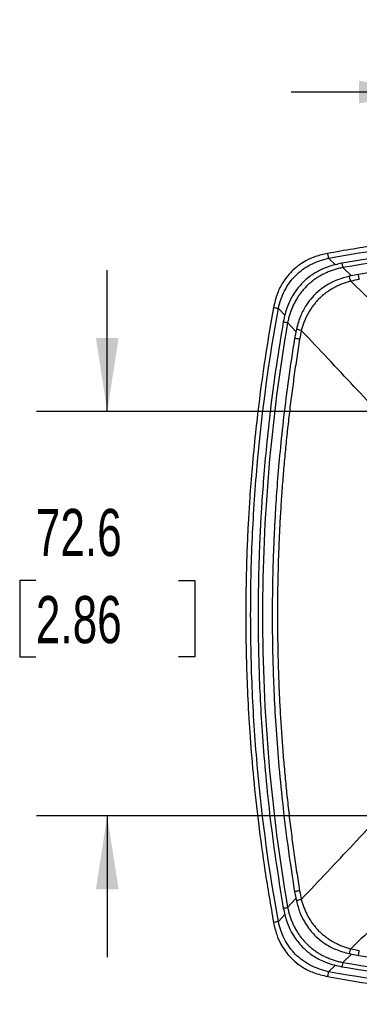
# Model space of a CAD drawing. Header units: millimetres. Extents: x 0 to 1118, y 0 to 864.
# Tile 7 of 21: x 439 to 500, y 147 to 323. Entities that reach past the tile are written whole.
import ezdxf

# ---------------------------------------------------------------- set-up
doc = ezdxf.new("R2010")
doc.units = ezdxf.units.MM
doc.header["$LTSCALE"] = 4
doc.layers.add('DIMENSIONS', color=140, linetype='Continuous', lineweight=25)
doc.styles.add('SLDTEXTSTYLE0', font='TXT', dxfattribs={"width": 0.7})
doc.dimstyles.new('SLDDIMSTYLE2', dxfattribs={"dimtxt": 8.632031, "dimasz": 13.208, "dimexe": 0, "dimexo": 0.0625, "dimgap": 2.158008, "dimtad": 0, "dimtih": 1, "dimtoh": 1, "dimdec": 1, "dimrnd": 1e-09, "dimzin": 12, "dimdsep": 46, "dimtxsty": 'SLDTEXTSTYLE0', "dimsah": 1, "dimcen": 0.09, "dimadec": 0, "dimazin": 3, "dimtfac": 1, "dimtdec": 1, "dimtmove": 0, "dimatfit": 0, "dimfxl": 0, "dimfrac": 2, "dimtolj": 1, "dimtzin": 12, "dimarcsym": 0})

# ---------------------------------------------------------------- blocks, each defined once
blk = doc.blocks.new('_D_5')
at = {"layer": 'DIMENSIONS'}
for p, q in [((454.89, 253.04), (454.89, 278.44)), ((544.48, 253.04), (442.19, 253.04)), ((442.07, 222.71), (439.17, 222.71)), ((439.17, 222.71), (439.17, 208.99)), ((467.72, 222.71), (470.62, 222.71)), ((470.62, 222.71), (470.62, 208.99)), ((439.17, 208.99), (442.07, 208.99)), ((470.62, 208.99), (467.72, 208.99)), ((544.48, 180.44), (442.19, 180.44)), ((454.89, 180.44), (454.89, 155.04))]:
    blk.add_line(p, q, dxfattribs=at)
for points in [[(454.89, 253.04), (456.93, 266.25), (452.86, 266.25)], [(454.89, 180.44), (452.86, 167.24), (456.93, 167.24)]]:
    blk.add_solid(points, dxfattribs=at)
at = {"layer": 'DIMENSIONS', "char_height": 8.467, "attachment_point": 1, "style": 'SLDTEXTSTYLE0'}
for s, insert in [('72.6', (442.07, 235.55)), ('2.86', (442.07, 219.9))]:
    blk.add_mtext(s, dxfattribs=dict(at, insert=insert))
blk = doc.blocks.new('_D_6')
at = {"layer": 'DIMENSIONS'}
for p, q in [((513.31, 221.87), (513.31, 323.12)), ((585.81, 221.87), (585.81, 323.12)), ((513.31, 310.42), (487.91, 310.42)), ((536.83, 310.42), (533.93, 310.42)), ((533.93, 310.42), (533.93, 296.7)), ((562.48, 310.42), (565.37, 310.42)), ((565.37, 310.42), (565.37, 296.7)), ((585.81, 310.42), (611.21, 310.42)), ((533.93, 296.7), (536.83, 296.7)), ((565.37, 296.7), (562.48, 296.7))]:
    blk.add_line(p, q, dxfattribs=at)
for points in [[(513.31, 310.42), (500.1, 312.45), (500.1, 308.39)], [(585.81, 310.42), (599.01, 308.39), (599.01, 312.45)]]:
    blk.add_solid(points, dxfattribs=at)
at = {"layer": 'DIMENSIONS', "char_height": 8.467, "attachment_point": 1, "style": 'SLDTEXTSTYLE0'}
for s, insert in [('72.5', (536.83, 323.27)), ('2.85', (536.83, 307.61))]:
    blk.add_mtext(s, dxfattribs=dict(at, insert=insert))

msp = doc.modelspace()

# ---------------------------------------------------------------- linework, layer by layer
for p, q in [((494.62, 280.57), (495.87, 279.38)), ((497.18, 278.9), (498.75, 277.41)), ((500.01, 277.66), (498.34, 277.33)), ((486.83, 270.31), (485.63, 271.57)), ((488.78, 267.44), (487.29, 269.01)), ((488.86, 267.85), (488.53, 266.18)), ((488.53, 166.82), (488.86, 165.15)), ((487.29, 163.98), (488.78, 165.56)), ((485.63, 161.43), (486.81, 162.68)), ((498.34, 155.67), (500.01, 155.34)), ((498.75, 155.59), (497.18, 154.09)), ((495.89, 153.63), (494.62, 152.43))]:
    msp.add_line(p, q)
for points, knots in [([(604.92, 281.43), (602.2, 281.91), (596.98, 282.82), (589.45, 283.87), (582.58, 284.69), (576.37, 285.28), (571.17, 285.69), (566.89, 285.95), (563.44, 286.12), (560.42, 286.24), (557.64, 286.32), (554.51, 286.39), (550.67, 286.43), (545.91, 286.41), (540.46, 286.3), (534.32, 286.06), (527.54, 285.65), (520.14, 285.04), (512.13, 284.16), (503.49, 283), (497.54, 281.97), (494.46, 281.43)], [0, 0, 0, 0, 0.074603, 0.143079, 0.205397, 0.261534, 0.311474, 0.346359, 0.377411, 0.404633, 0.428093, 0.452516, 0.489141, 0.53198, 0.58105, 0.63637, 0.697941, 0.764487, 0.837033, 0.915552, 1, 1, 1, 1]), ([(494.62, 280.57), (503.69, 282.22), (512.85, 283.46), (526.64, 284.71), (531.25, 285.02), (540.47, 285.44), (545.08, 285.54), (554.3, 285.54), (558.91, 285.44), (568.13, 285.02), (572.74, 284.71), (586.54, 283.46), (595.7, 282.22), (604.76, 280.57)], [0, 0, 0, 0, 0.25, 0.25, 0.375, 0.375, 0.5, 0.5, 0.625, 0.625, 0.75, 0.75, 1, 1, 1, 1]), ([(602.34, 279.68), (599.75, 280.11), (594.79, 280.93), (587.62, 281.89), (581.07, 282.62), (575.16, 283.17), (570.2, 283.53), (566.12, 283.77), (562.83, 283.93), (559.95, 284.04), (557.29, 284.11), (554.3, 284.17), (550.62, 284.21), (546.08, 284.19), (540.87, 284.09), (535.01, 283.87), (528.54, 283.5), (521.48, 282.94), (513.85, 282.15), (505.63, 281.09), (499.97, 280.16), (497.04, 279.68)], [0, 0, 0, 0, 0.074391, 0.142733, 0.204979, 0.261094, 0.311051, 0.345971, 0.37707, 0.404344, 0.42786, 0.452363, 0.489118, 0.532109, 0.581332, 0.636774, 0.698419, 0.764977, 0.837458, 0.915818, 1, 1, 1, 1]), ([(602.21, 278.9), (584.88, 281.91), (567.28, 283.42), (532.1, 283.42), (514.51, 281.91), (497.18, 278.9)], [0, 0, 0, 0, 0.5, 0.5, 1, 1, 1, 1]), ([(494.46, 281.43), (493.73, 281.27), (492.39, 280.97), (490.69, 280.21), (489.45, 279.44), (488.44, 278.64), (487.43, 277.64), (486.35, 276.18), (485.33, 274.17), (484.96, 272.58), (484.76, 271.73)], [0, 0, 0, 0, 0.153665, 0.28041, 0.378077, 0.450286, 0.543605, 0.667705, 0.820732, 1, 1, 1, 1]), ([(494.46, 281.43), (494.46, 281.43), (494.48, 281.35), (494.53, 281.05), (494.57, 280.83), (494.62, 280.57)], [0, 0, 0, 0, 0.5, 0.5, 1, 1, 1, 1]), ([(599.37, 277.66), (596.93, 278.04), (592.23, 278.77), (585.46, 279.62), (579.29, 280.27), (573.71, 280.75), (569.03, 281.07), (565.18, 281.29), (562.08, 281.42), (559.36, 281.52), (556.86, 281.59), (554.04, 281.64), (550.57, 281.68), (546.28, 281.66), (541.37, 281.57), (535.85, 281.38), (529.75, 281.05), (523.09, 280.55), (515.89, 279.85), (508.13, 278.91), (502.78, 278.09), (500.01, 277.66)], [0, 0, 0, 0, 0.074425, 0.142784, 0.205036, 0.261149, 0.311099, 0.346012, 0.377104, 0.404371, 0.427881, 0.452376, 0.489121, 0.532099, 0.581308, 0.636736, 0.69837, 0.76492, 0.837404, 0.91578, 1, 1, 1, 1]), ([(485.63, 271.57), (485.74, 272.11), (485.9, 272.65), (486.27, 273.71), (486.49, 274.23), (487, 275.23), (487.3, 275.72), (487.96, 276.63), (488.33, 277.07), (489.14, 277.88), (489.58, 278.25), (490.49, 278.91), (490.98, 279.2), (492.48, 279.97), (493.54, 280.33), (494.62, 280.57)], [0, 0, 0, 0, 0.125, 0.125, 0.25, 0.25, 0.375, 0.375, 0.5, 0.5, 0.625, 0.625, 0.75, 0.75, 1, 1, 1, 1]), ([(497.04, 279.68), (496.24, 279.5), (494.78, 279.19), (492.93, 278.37), (491.58, 277.54), (490.48, 276.68), (489.39, 275.59), (488.21, 274.01), (487.11, 271.82), (486.72, 270.08), (486.51, 269.15)], [0, 0, 0, 0, 0.154097, 0.280884, 0.378398, 0.450418, 0.543443, 0.667314, 0.820282, 1, 1, 1, 1]), ([(497.04, 279.68), (497.04, 279.68), (497.06, 279.61), (497.1, 279.34), (497.14, 279.14), (497.18, 278.9)], [0, 0, 0, 0, 0.5, 0.5, 1, 1, 1, 1]), ([(497.18, 278.9), (497.05, 278.88), (496.79, 278.82), (496.4, 278.72), (496.02, 278.62), (495.65, 278.5), (495.28, 278.38), (494.92, 278.25), (494.57, 278.11), (494.23, 277.96), (493.89, 277.8), (493.56, 277.64), (493.24, 277.46), (492.92, 277.28), (492.61, 277.09), (492.31, 276.89), (492.02, 276.68), (491.73, 276.47), (491.46, 276.24), (491.18, 276.01), (490.92, 275.77), (490.67, 275.53), (490.42, 275.27), (490.18, 275.01), (489.95, 274.74), (489.72, 274.46), (489.51, 274.17), (489.3, 273.88), (489.1, 273.58), (488.91, 273.27), (488.73, 272.95), (488.55, 272.63), (488.39, 272.3), (488.23, 271.96), (488.08, 271.62), (487.94, 271.27), (487.81, 270.91), (487.69, 270.54), (487.57, 270.17), (487.47, 269.79), (487.37, 269.41), (487.32, 269.15), (487.29, 269.01)], [0, 0, 0, 0, 0.0270169, 0.0537354, 0.0801683, 0.1063289, 0.1322309, 0.1578881, 0.183315, 0.2085262, 0.2335366, 0.2583615, 0.2830167, 0.3075181, 0.331882, 0.3561249, 0.3802636, 0.4043153, 0.4282971, 0.4522265, 0.4761211, 0.4999983, 0.5238758, 0.5477711, 0.5717015, 0.5956846, 0.6197374, 0.6438772, 0.6681209, 0.6924852, 0.7169866, 0.7416416, 0.7664661, 0.7914759, 0.8166865, 0.8421129, 0.8677697, 0.8936714, 0.9198318, 0.9462646, 0.9729831, 1, 1, 1, 1]), ([(500.16, 276.75), (500.14, 276.87), (500.1, 277.11), (500.06, 277.39), (500.03, 277.58), (500.01, 277.66), (500.01, 277.65), (500.01, 277.65)], [0, 0, 0, 0, 0.230753, 0.461513, 0.692255, 0.92302, 1, 1, 1, 1]), ([(498.34, 277.33), (497.63, 277.14), (496.34, 276.79), (494.72, 276), (493.54, 275.23), (492.58, 274.45), (491.61, 273.49), (490.55, 272.1), (489.51, 270.19), (489.09, 268.68), (488.86, 267.85)], [0, 0, 0, 0, 0.154891, 0.282369, 0.379703, 0.451458, 0.543945, 0.667442, 0.820054, 1, 1, 1, 1]), ([(498.61, 276.44), (498.48, 276.41), (498.23, 276.34), (497.86, 276.23), (497.5, 276.11), (497.14, 275.98), (496.8, 275.84), (496.45, 275.69), (496.12, 275.53), (495.79, 275.37), (495.47, 275.19), (495.16, 275.01), (494.85, 274.82), (494.56, 274.63), (494.26, 274.42), (493.98, 274.21), (493.7, 273.98), (493.43, 273.75), (493.17, 273.52), (492.84, 273.19), (492.43, 272.76), (491.98, 272.21), (491.56, 271.64), (491.17, 271.03), (490.82, 270.4), (490.5, 269.74), (490.21, 269.05), (489.96, 268.33), (489.82, 267.84), (489.75, 267.59)], [0, 0, 0, 0, 0.0296302, 0.0589501, 0.0879758, 0.1167237, 0.1452108, 0.1734544, 0.2014722, 0.2292823, 0.2569034, 0.2843542, 0.3116541, 0.3388226, 0.3658793, 0.3928444, 0.419738, 0.4465805, 0.4733924, 0.5001942, 0.5537486, 0.6074296, 0.6614003, 0.7158216, 0.7708508, 0.8266402, 0.8833361, 0.9410784, 1, 1, 1, 1]), ([(498.61, 276.44), (498.57, 276.57), (498.51, 276.81), (498.43, 277.09), (498.38, 277.26), (498.35, 277.34), (498.34, 277.32), (498.34, 277.32)], [0, 0, 0, 0, 0.235118, 0.470237, 0.705356, 0.940469, 1, 1, 1, 1]), ([(498.61, 276.44), (500.07, 275.06), (502.91, 272.36), (507.21, 268.32), (511.48, 264.33), (515.81, 260.32), (520.15, 256.33), (523.11, 253.62), (524.62, 252.23), (524.68, 252.17)], [0, 0, 0, 0, 0.170624, 0.331788, 0.498619, 0.664137, 0.828474, 0.993472, 1, 1, 1, 1]), ([(484.76, 271.73), (484.28, 269.01), (483.38, 263.79), (482.32, 256.26), (481.51, 249.39), (480.91, 243.18), (480.51, 237.98), (480.24, 233.7), (480.07, 230.25), (479.95, 227.23), (479.87, 224.45), (479.8, 221.32), (479.76, 217.48), (479.78, 212.72), (479.89, 207.27), (480.13, 201.13), (480.54, 194.35), (481.16, 186.95), (482.03, 178.94), (483.2, 170.3), (484.23, 164.35), (484.76, 161.27)], [0, 0, 0, 0, 0.074605, 0.143081, 0.205397, 0.261531, 0.31147, 0.346356, 0.377411, 0.404634, 0.428095, 0.452518, 0.489143, 0.531981, 0.581049, 0.63637, 0.697942, 0.764488, 0.837034, 0.915552, 1, 1, 1, 1]), ([(485.63, 161.43), (483.97, 170.5), (482.73, 179.65), (481.48, 193.45), (481.17, 198.06), (480.76, 207.28), (480.65, 211.89), (480.65, 221.11), (480.75, 225.72), (481.17, 234.94), (481.48, 239.55), (482.73, 253.34), (483.97, 262.5), (485.63, 271.57)], [0, 0, 0, 0, 0.25, 0.25, 0.375, 0.375, 0.5, 0.5, 0.625, 0.625, 0.75, 0.75, 1, 1, 1, 1]), ([(484.76, 271.73), (484.76, 271.73), (484.84, 271.71), (485.14, 271.66), (485.36, 271.62), (485.63, 271.57)], [0, 0, 0, 0, 0.5, 0.5, 1, 1, 1, 1]), ([(486.51, 269.15), (486.08, 266.56), (485.26, 261.59), (484.3, 254.43), (483.57, 247.88), (483.03, 241.97), (482.66, 237.01), (482.42, 232.93), (482.26, 229.64), (482.16, 226.75), (482.08, 224.1), (482.02, 221.11), (481.98, 217.43), (482, 212.88), (482.1, 207.67), (482.32, 201.81), (482.69, 195.35), (483.25, 188.29), (484.05, 180.66), (485.1, 172.44), (486.03, 166.78), (486.51, 163.85)], [0, 0, 0, 0, 0.07439, 0.142731, 0.204978, 0.261094, 0.311052, 0.345972, 0.37707, 0.404344, 0.42786, 0.452362, 0.489117, 0.532109, 0.581331, 0.636774, 0.69842, 0.764976, 0.837457, 0.915817, 1, 1, 1, 1]), ([(487.29, 269.01), (484.29, 251.68), (482.78, 234.09), (482.78, 198.91), (484.29, 181.32), (487.29, 163.98)], [0, 0, 0, 0, 0.5, 0.5, 1, 1, 1, 1]), ([(486.51, 269.15), (486.51, 269.15), (486.58, 269.14), (486.85, 269.09), (487.05, 269.06), (487.29, 269.01)], [0, 0, 0, 0, 0.5, 0.5, 1, 1, 1, 1]), ([(489.75, 267.59), (489.63, 267.62), (489.38, 267.68), (489.1, 267.76), (488.93, 267.82), (488.85, 267.85), (488.87, 267.85), (488.87, 267.85)], [0, 0, 0, 0, 0.235116, 0.47024, 0.705344, 0.940473, 1, 1, 1, 1]), ([(514.16, 241.36), (513.84, 241.71), (511.97, 243.75), (508.51, 247.52), (503.85, 252.57), (499.18, 257.58), (494.51, 262.56), (491.35, 265.89), (489.75, 267.59)], [0, 0, 0, 0, 0.0391963, 0.2291883, 0.4263856, 0.6132869, 0.8036344, 1, 1, 1, 1]), ([(488.53, 266.18), (488.15, 263.73), (487.42, 259.04), (486.58, 252.27), (485.92, 246.1), (485.44, 240.52), (485.12, 235.84), (484.91, 231.99), (484.77, 228.89), (484.67, 226.17), (484.6, 223.66), (484.55, 220.84), (484.52, 217.38), (484.53, 213.09), (484.62, 208.18), (484.82, 202.65), (485.14, 196.55), (485.64, 189.9), (486.35, 182.7), (487.28, 174.93), (488.11, 169.59), (488.53, 166.82)], [0, 0, 0, 0, 0.074424, 0.142783, 0.205035, 0.261148, 0.3111, 0.346013, 0.377105, 0.404371, 0.427881, 0.452376, 0.48912, 0.532099, 0.581308, 0.636736, 0.69837, 0.76492, 0.837403, 0.91578, 1, 1, 1, 1]), ([(489.45, 266.03), (489.36, 265.47), (489.18, 264.35), (488.92, 262.67), (488.67, 260.98), (488.43, 259.3), (488.2, 257.61), (487.98, 255.92), (487.76, 254.22), (487.56, 252.53), (487.37, 250.84), (487.18, 249.14), (487.01, 247.44), (486.84, 245.74), (486.68, 244.04), (486.54, 242.34), (486.4, 240.63), (486.27, 238.93), (486.15, 237.22), (486.04, 235.52), (485.94, 233.81), (485.85, 232.1), (485.77, 230.39), (485.7, 228.68), (485.63, 226.97), (485.58, 225.26), (485.54, 223.54), (485.5, 221.83), (485.48, 220.11), (485.46, 218.4), (485.46, 216.68), (485.46, 214.97), (485.47, 213.25), (485.5, 211.53), (485.53, 209.82), (485.57, 208.1), (485.62, 206.38), (485.68, 204.67), (485.75, 202.95), (485.83, 201.23), (485.92, 199.51), (486.02, 197.8), (486.13, 196.08), (486.25, 194.36), (486.38, 192.65), (486.51, 190.93), (486.66, 189.21), (486.82, 187.5), (486.98, 185.78), (487.16, 184.07), (487.34, 182.36), (487.54, 180.64), (487.74, 178.93), (487.96, 177.22), (488.18, 175.51), (488.42, 173.8), (488.66, 172.09), (488.91, 170.38), (489.17, 168.67), (489.35, 167.54), (489.45, 166.97)], [0, 0, 0, 0, 0.017109, 0.034224, 0.051343, 0.068468, 0.085597, 0.102732, 0.119871, 0.137015, 0.154165, 0.171319, 0.188478, 0.205642, 0.222811, 0.239984, 0.257163, 0.274346, 0.291533, 0.308726, 0.325923, 0.343125, 0.360331, 0.377542, 0.394758, 0.411978, 0.429203, 0.446432, 0.463666, 0.480904, 0.498147, 0.515394, 0.532645, 0.549901, 0.567161, 0.584425, 0.601694, 0.618967, 0.636244, 0.653526, 0.670812, 0.688101, 0.705395, 0.722693, 0.739995, 0.757302, 0.774612, 0.791926, 0.809244, 0.826566, 0.843892, 0.861222, 0.878556, 0.895894, 0.913235, 0.930581, 0.94793, 0.965283, 0.98264, 1, 1, 1, 1]), ([(489.45, 266.03), (489.32, 266.05), (489.08, 266.09), (488.8, 266.14), (488.62, 266.17), (488.53, 266.18), (488.54, 266.18), (488.55, 266.18)], [0, 0, 0, 0, 0.230757, 0.461513, 0.692265, 0.923019, 1, 1, 1, 1]), ([(489.75, 165.41), (492.87, 168.71), (499.12, 175.32), (507.23, 184.08), (512.27, 189.59), (514.19, 191.68)], [0, 0, 0, 0, 0.381671, 0.765373, 1, 1, 1, 1]), ([(525.26, 181.35), (523.04, 179.32), (517.4, 174.16), (508.52, 165.92), (501.9, 159.67), (498.61, 156.55)], [0, 0, 0, 0, 0.245638, 0.62382, 1, 1, 1, 1]), ([(489.45, 166.97), (489.32, 166.95), (489.08, 166.91), (488.8, 166.86), (488.62, 166.83), (488.53, 166.82), (488.54, 166.82), (488.55, 166.82)], [0, 0, 0, 0, 0.230753, 0.461514, 0.692255, 0.92302, 1, 1, 1, 1]), ([(489.75, 165.41), (489.63, 165.38), (489.38, 165.32), (489.1, 165.24), (488.93, 165.18), (488.85, 165.15), (488.87, 165.15), (488.87, 165.15)], [0, 0, 0, 0, 0.235118, 0.4702373, 0.7053556, 0.9404692, 1, 1, 1, 1]), ([(488.86, 165.15), (489.05, 164.44), (489.4, 163.15), (490.19, 161.53), (490.96, 160.35), (491.74, 159.39), (492.7, 158.42), (494.09, 157.36), (496, 156.32), (497.52, 155.9), (498.34, 155.67)], [0, 0, 0, 0, 0.154793, 0.281908, 0.379182, 0.451203, 0.543759, 0.666876, 0.819877, 1, 1, 1, 1]), ([(489.75, 165.41), (489.78, 165.29), (489.85, 165.04), (489.96, 164.67), (490.09, 164.31), (490.22, 163.95), (490.36, 163.6), (490.5, 163.26), (490.66, 162.93), (490.82, 162.6), (491, 162.28), (491.18, 161.97), (491.37, 161.66), (491.56, 161.36), (491.77, 161.07), (491.98, 160.79), (492.21, 160.51), (492.44, 160.24), (492.67, 159.98), (493, 159.65), (493.43, 159.24), (493.98, 158.79), (494.55, 158.37), (495.16, 157.98), (495.79, 157.63), (496.45, 157.3), (497.15, 157.02), (497.86, 156.76), (498.36, 156.62), (498.61, 156.55)], [0, 0, 0, 0, 0.029618, 0.058925, 0.087937, 0.116671, 0.145144, 0.173372, 0.201373, 0.229166, 0.256769, 0.284201, 0.311482, 0.33863, 0.365665, 0.392608, 0.419478, 0.446296, 0.473082, 0.499858, 0.553466, 0.607196, 0.661212, 0.715674, 0.77074, 0.826562, 0.883287, 0.941055, 1, 1, 1, 1]), ([(486.51, 163.85), (486.51, 163.85), (486.58, 163.86), (486.85, 163.91), (487.05, 163.94), (487.29, 163.98)], [0, 0, 0, 0, 0.5, 0.5, 1, 1, 1, 1]), ([(486.51, 163.85), (486.69, 163.05), (487.01, 161.58), (487.82, 159.73), (488.65, 158.39), (489.52, 157.29), (490.6, 156.2), (492.19, 155.02), (494.38, 153.92), (496.11, 153.53), (497.04, 153.32)], [0, 0, 0, 0, 0.154085, 0.280854, 0.378393, 0.450383, 0.543424, 0.667299, 0.820275, 1, 1, 1, 1]), ([(487.29, 163.98), (487.32, 163.85), (487.37, 163.59), (487.47, 163.21), (487.57, 162.83), (487.69, 162.46), (487.81, 162.09), (487.94, 161.73), (488.08, 161.38), (488.23, 161.04), (488.39, 160.7), (488.55, 160.37), (488.73, 160.05), (488.91, 159.73), (489.1, 159.42), (489.3, 159.12), (489.51, 158.83), (489.72, 158.54), (489.95, 158.26), (490.18, 157.99), (490.42, 157.73), (490.67, 157.47), (490.92, 157.23), (491.18, 156.99), (491.46, 156.75), (491.73, 156.53), (492.02, 156.32), (492.31, 156.11), (492.61, 155.91), (492.92, 155.72), (493.24, 155.54), (493.56, 155.36), (493.89, 155.2), (494.23, 155.04), (494.57, 154.89), (494.92, 154.75), (495.28, 154.62), (495.65, 154.5), (496.02, 154.38), (496.4, 154.28), (496.79, 154.18), (497.05, 154.12), (497.18, 154.09)], [0, 0, 0, 0, 0.027017, 0.053735, 0.080168, 0.106329, 0.132231, 0.157888, 0.183315, 0.208526, 0.233537, 0.258362, 0.283017, 0.307518, 0.331882, 0.356125, 0.380264, 0.404315, 0.428297, 0.452226, 0.476121, 0.499998, 0.523876, 0.547771, 0.571701, 0.595685, 0.619737, 0.643877, 0.668121, 0.692485, 0.716987, 0.741642, 0.766466, 0.791476, 0.816686, 0.842113, 0.86777, 0.893671, 0.919832, 0.946265, 0.972983, 1, 1, 1, 1]), ([(485.63, 161.43), (485.36, 161.38), (485.14, 161.34), (484.84, 161.29), (484.76, 161.27), (484.76, 161.27)], [0, 0, 0, 0, 0.5, 0.5, 1, 1, 1, 1]), ([(484.76, 161.27), (484.92, 160.54), (485.23, 159.19), (485.99, 157.5), (486.75, 156.26), (487.55, 155.25), (488.55, 154.24), (490.01, 153.15), (492.02, 152.14), (493.61, 151.77), (494.46, 151.57)], [0, 0, 0, 0, 0.1536695, 0.2804176, 0.3780906, 0.4503066, 0.5436375, 0.6677334, 0.8207361, 1, 1, 1, 1]), ([(494.62, 152.43), (493.54, 152.67), (492.46, 153.04), (490.96, 153.81), (490.48, 154.1), (489.56, 154.77), (489.12, 155.14), (488.31, 155.95), (487.94, 156.38), (487.28, 157.3), (486.99, 157.78), (486.22, 159.28), (485.86, 160.35), (485.63, 161.43)], [0, 0, 0, 0, 0.25, 0.25, 0.375, 0.375, 0.5, 0.5, 0.625, 0.625, 0.75, 0.75, 1, 1, 1, 1]), ([(498.34, 155.68), (498.34, 155.67), (498.35, 155.66), (498.38, 155.74), (498.43, 155.91), (498.51, 156.19), (498.57, 156.43), (498.61, 156.55)], [0, 0, 0, 0, 0.059531, 0.294645, 0.529763, 0.764882, 1, 1, 1, 1]), ([(500.01, 155.35), (500.01, 155.35), (500.01, 155.34), (500.03, 155.42), (500.06, 155.61), (500.1, 155.88), (500.14, 156.13), (500.16, 156.25)], [0, 0, 0, 0, 0.07698, 0.307745, 0.538486, 0.769247, 1, 1, 1, 1]), ([(497.18, 154.09), (497.14, 153.85), (497.1, 153.66), (497.06, 153.39), (497.04, 153.32), (497.04, 153.32)], [0, 0, 0, 0, 0.5, 0.5, 1, 1, 1, 1]), ([(497.18, 154.09), (514.51, 151.09), (532.1, 149.58), (567.28, 149.58), (584.88, 151.09), (602.21, 154.09)], [0, 0, 0, 0, 0.5, 0.5, 1, 1, 1, 1]), ([(500.01, 155.34), (502.46, 154.96), (507.15, 154.23), (513.92, 153.38), (520.1, 152.73), (525.68, 152.25), (530.35, 151.93), (534.21, 151.71), (537.3, 151.57), (540.03, 151.48), (542.53, 151.41), (545.35, 151.36), (548.81, 151.32), (553.1, 151.34), (558.01, 151.43), (563.54, 151.62), (569.64, 151.95), (576.3, 152.45), (583.49, 153.15), (591.26, 154.09), (596.6, 154.91), (599.37, 155.34)], [0, 0, 0, 0, 0.074424, 0.142783, 0.205035, 0.261148, 0.3111, 0.346013, 0.377105, 0.404371, 0.427881, 0.452376, 0.48912, 0.532099, 0.581308, 0.636736, 0.69837, 0.76492, 0.837403, 0.91578, 1, 1, 1, 1]), ([(494.62, 152.43), (494.57, 152.17), (494.53, 151.95), (494.48, 151.65), (494.46, 151.57), (494.46, 151.57)], [0, 0, 0, 0, 0.5, 0.5, 1, 1, 1, 1]), ([(604.76, 152.43), (595.7, 150.78), (586.54, 149.54), (572.74, 148.29), (568.13, 147.98), (558.92, 147.56), (554.3, 147.46), (545.09, 147.46), (540.48, 147.56), (531.25, 147.98), (526.64, 148.29), (512.85, 149.54), (503.69, 150.78), (494.62, 152.43)], [0, 0, 0, 0, 0.25, 0.25, 0.375, 0.375, 0.5, 0.5, 0.625, 0.625, 0.75, 0.75, 1, 1, 1, 1]), ([(497.04, 153.32), (499.63, 152.89), (504.6, 152.07), (511.77, 151.11), (518.31, 150.37), (524.22, 149.83), (529.18, 149.47), (533.27, 149.23), (536.55, 149.07), (539.44, 148.96), (542.09, 148.89), (545.08, 148.82), (548.76, 148.79), (553.31, 148.8), (558.52, 148.91), (564.38, 149.13), (570.85, 149.5), (577.9, 150.06), (585.53, 150.85), (593.75, 151.91), (599.41, 152.84), (602.34, 153.32)], [0, 0, 0, 0, 0.074391, 0.142733, 0.204979, 0.261094, 0.311051, 0.345971, 0.37707, 0.404344, 0.42786, 0.452362, 0.489117, 0.532109, 0.581332, 0.636774, 0.69842, 0.764976, 0.837456, 0.915817, 1, 1, 1, 1]), ([(494.46, 151.57), (497.19, 151.09), (502.4, 150.18), (509.93, 149.13), (516.81, 148.31), (523.01, 147.71), (528.21, 147.31), (532.5, 147.05), (535.94, 146.88), (538.96, 146.76), (541.74, 146.68), (544.87, 146.61), (548.72, 146.57), (553.47, 146.59), (558.92, 146.7), (565.06, 146.94), (571.84, 147.35), (579.25, 147.96), (587.25, 148.84), (595.9, 150), (601.84, 151.03), (604.92, 151.57)], [0, 0, 0, 0, 0.074605, 0.143081, 0.205397, 0.261531, 0.31147, 0.346356, 0.377411, 0.404634, 0.428095, 0.452518, 0.489143, 0.531981, 0.581049, 0.636369, 0.697942, 0.764488, 0.837034, 0.915552, 1, 1, 1, 1])]:
    msp.add_open_spline(points, degree=3, knots=knots)
for points in [[(500.16, 276.75), (499.64, 276.66), (499.12, 276.56), (498.61, 276.44)], [(489.75, 267.59), (489.63, 267.08), (489.53, 266.56), (489.45, 266.03)], [(489.45, 166.97), (489.53, 166.44), (489.63, 165.92), (489.75, 165.41)], [(498.61, 156.55), (499.12, 156.44), (499.64, 156.34), (500.16, 156.25)]]:
    msp.add_open_spline(points, degree=3)

# ---------------------------------------------------------------- dimensions: what is measured, and where the dimension line sits
at = {"layer": 'DIMENSIONS'}
for base, p1, p2, angle, picture, middle in [((585.81, 310.42), (513.31, 216.79), (585.81, 216.79), 0, '_D_6', (549.65, 310.42)), ((454.89, 180.44), (549.56, 253.04), (549.56, 180.44), 90, '_D_5', (454.89, 222.71))]:
    dim = msp.add_linear_dim(base=base, p1=p1, p2=p2, angle=angle, dimstyle='SLDDIMSTYLE2', dxfattribs=at)
    dim.commit()
    dim.dimension.update_dxf_attribs({"geometry": picture, "text_midpoint": middle, "dimtype": 160})

doc.saveas('drawing.dxf')
